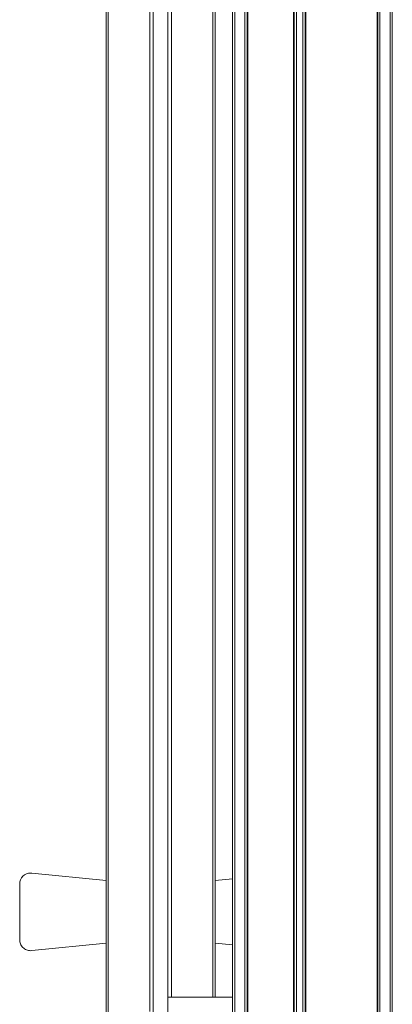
# Model space of a CAD drawing. Header units: millimetres. Extents: x 4007.392 to 4008.192, y 2941.547 to 2942.347.
# Tile 8 of 10: x 4008.139 to 4008.19, y 2941.619 to 2941.755. Entities that reach past the tile are written whole.
import ezdxf

# ---------------------------------------------------------------- set-up
doc = ezdxf.new("R2010")
doc.units = ezdxf.units.MM
doc.layers.add('SANINDUSA', color=3, linetype='Continuous')

msp = doc.modelspace()

# ---------------------------------------------------------------- linework, layer by layer
at = {"layer": 'SANINDUSA', "lineweight": 15}
for p, q in [((4008.16818, 2941.57075), (4008.16818, 2942.30075)), ((4008.16848, 2941.57075), (4008.16848, 2942.30075)), ((4008.16988, 2942.30075), (4008.16988, 2941.57075)), ((4008.17018, 2942.30075), (4008.17018, 2941.57075)), ((4008.17028, 2942.30075), (4008.17028, 2941.57075)), ((4008.17658, 2941.57075), (4008.17658, 2942.30075)), ((4008.17668, 2941.57075), (4008.17668, 2942.30075)), ((4008.17698, 2941.57075), (4008.17698, 2942.30075)), ((4008.17788, 2942.30075), (4008.17788, 2941.57075)), ((4008.17818, 2942.30075), (4008.17818, 2941.57075)), ((4008.17828, 2942.30075), (4008.17828, 2941.57075)), ((4008.18808, 2941.57075), (4008.18808, 2942.30075)), ((4008.18818, 2942.30075), (4008.18818, 2941.57075)), ((4008.18848, 2942.30075), (4008.18848, 2941.57075)), ((4008.18988, 2942.30075), (4008.18988, 2941.57075)), ((4008.19018, 2942.30075), (4008.19018, 2941.57075)), ((4008.15078, 2941.59586), (4008.15078, 2941.93586)), ((4008.15108, 2941.93586), (4008.15108, 2941.59586)), ((4008.15728, 2941.59586), (4008.15728, 2941.93586)), ((4008.15928, 2941.59586), (4008.15928, 2941.93586)), ((4008.15678, 2941.61836), (4008.15678, 2941.91336)), ((4008.15978, 2941.91141), (4008.15978, 2941.62031)), ((4008.16548, 2941.62031), (4008.16548, 2941.91141)), ((4008.16578, 2941.91141), (4008.16578, 2941.62031)), ((4008.15078, 2941.63637), (4008.14053, 2941.6374)), ((4008.16818, 2941.63661), (4008.16578, 2941.63637)), ((4008.13888, 2941.62822), (4008.13888, 2941.63591)), ((4008.14053, 2941.62673), (4008.15078, 2941.62776)), ((4008.16578, 2941.62776), (4008.16818, 2941.62752)), ((4008.14053, 2941.62673), (4008.14038, 2941.62672)), ((4008.16818, 2941.62031), (4008.15928, 2941.62031))]:
    msp.add_line(p, q, dxfattribs=at)
for start, end in [(90, 180), (84.2568, 90)]:
    msp.add_arc((4008.14038, 2941.63591), 0.0015, start, end, dxfattribs=at)
msp.add_open_spline([(4008.14038, 2941.62672), (4008.14018, 2941.62674), (4008.13979, 2941.62679), (4008.1393, 2941.62714), (4008.13895, 2941.62763), (4008.1389, 2941.62803), (4008.13888, 2941.62822)], degree=3, knots=[0, 0, 0, 0, 0.25001, 0.500001, 0.75, 1, 1, 1, 1], dxfattribs=at)

doc.saveas('drawing.dxf')
